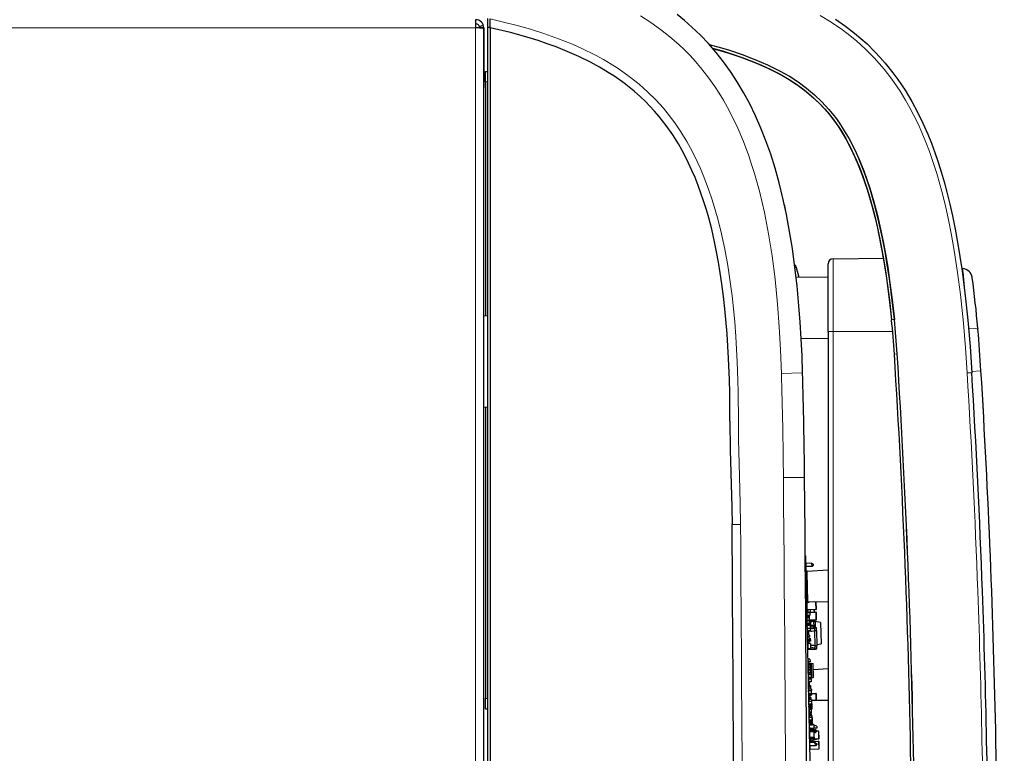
# Model space of a CAD drawing. Extents: x -16 to 594, y -75 to 795.
# Tile 6 of 7: x 372 to 567, y 535 to 680. Entities that reach past the tile are written whole.
import ezdxf

# ---------------------------------------------------------------- set-up
doc = ezdxf.new("R2010")
doc.units = 0

msp = doc.modelspace()

# ---------------------------------------------------------------- linework, layer by layer
at = {"color": 7, "lineweight": 30}
for p, q in [((462.559631, 679.965698), (462.559631, 678.365662)), ((464.936615, 680.228821), (464.936615, 678.401123)), ((465.436615, 678.378845), (465.436615, 680.120667)), ((462.559631, 679.16571), (462.569641, 679.16571)), ((462.559631, 678.365662), (462.559631, 678.355713)), ((462.559631, 678.355713), (462.569641, 678.355713)), ((464.075836, 678.355713), (462.569641, 678.355713)), ((463.322723, 678.635559), (464.075836, 678.905457)), ((463.369629, 678.365662), (464.169647, 678.365662)), ((463.369629, 678.365662), (463.369629, 678.355713)), ((464.169647, 678.365662), (464.169647, 674.365662)), ((464.169647, 48.345886), (464.169647, 677.965698)), ((465.436615, 678.403992), (464.936615, 678.401123)), ((464.936615, 678.401123), (464.936615, 105.102097)), ((465.436615, 678.378845), (465.436615, 105.599945)), ((464.169647, 674.365662), (464.169647, 666.565674)), ((464.50061, 669.700256), (464.93634, 669.700256)), ((464.50061, 667.700256), (464.50061, 669.700256)), ((464.50061, 667.700256), (464.50061, 621.349731)), ((523.973328, 641.728455), (523.827576, 642.431152)), ((533.240906, 632.698914), (543.186523, 632.785706)), ((525.659119, 631.45459), (525.780457, 631.457214)), ((525.780396, 631.463989), (525.781799, 631.459167)), ((525.780579, 631.456726), (525.92511, 630.960144)), ((525.92511, 630.960144), (526.486877, 629.029785)), ((532.249634, 618.290466), (532.249634, 631.698975)), ((532.249634, 628.979492), (525.951233, 629.034424)), ((558.851624, 630.706787), (558.688354, 630.711853)), ((464.936615, 621.376099), (464.169617, 621.329163)), ((544.80304, 620.627197), (544.802551, 620.631958)), ((532.249634, 618.290466), (532.249634, 405.537354)), ((561.873718, 618.877441), (561.867493, 618.948853)), ((561.874023, 618.865967), (561.867798, 618.937317)), ((561.873718, 618.877441), (561.879028, 618.816589)), ((561.874023, 618.865967), (561.879333, 618.805115)), ((561.879028, 618.816589), (561.88446, 618.754578)), ((561.879333, 618.805115), (561.884766, 618.743103)), ((532.249634, 616.897888), (526.951233, 616.851624)), ((532.249512, 616.895447), (526.951355, 616.849182)), ((545.363647, 613.832764), (545.363831, 613.829773)), ((562.492188, 610.535583), (562.494141, 610.503845)), ((562.492493, 610.524048), (562.494446, 610.492371)), ((464.936615, 603.342468), (464.169617, 603.295532)), ((464.50061, 603.316101), (464.50061, 545.700256)), ((527.743042, 573.916504), (527.845764, 573.918701)), ((527.743225, 573.906189), (527.846008, 573.908386)), ((527.846008, 573.908386), (527.845764, 573.918701)), ((530.167175, 465.433197), (527.846008, 573.908386)), ((529.074402, 572.46698), (527.877319, 572.441406)), ((529.088135, 571.827148), (529.074402, 572.46698)), ((529.074402, 572.46698), (529.278625, 572.271301)), ((529.088135, 571.827148), (527.891052, 571.801514)), ((527.90564, 571.588013), (527.89563, 571.58783)), ((527.90564, 571.58783), (527.895691, 571.587585)), ((527.905701, 571.58728), (527.895691, 571.587097)), ((527.905701, 571.587158), (527.895691, 571.586914)), ((527.909241, 570.952026), (527.895691, 571.586914)), ((527.91925, 570.952271), (527.905701, 571.587158)), ((527.914246, 570.720398), (527.909241, 570.952026)), ((527.921692, 570.372864), (527.914307, 570.716492)), ((527.922974, 570.779236), (527.91925, 570.952271)), ((528.102783, 570.930054), (532.249512, 571.163757)), ((528.103027, 570.920471), (532.249634, 571.154175)), ((529.283813, 572.031372), (529.088135, 571.827148)), ((529.278625, 572.271301), (529.283813, 572.031372)), ((528.034424, 565.104065), (527.921692, 570.372864)), ((528.034485, 565.100281), (528.043213, 564.693542)), ((528.443115, 564.702087), (528.043213, 564.693542)), ((528.043213, 564.693542), (528.043701, 564.668579)), ((528.443604, 564.677124), (528.043701, 564.668579)), ((528.058655, 563.969604), (528.043701, 564.668579)), ((528.231689, 564.908325), (532.249634, 564.854065)), ((528.438721, 564.905579), (528.443115, 564.702087)), ((528.439575, 564.866272), (529.567688, 564.890381)), ((528.443115, 564.702087), (528.443604, 564.677124)), ((529.840332, 564.846191), (529.872375, 563.346558)), ((528.068665, 563.969788), (528.058655, 563.969543)), ((528.068665, 563.969543), (528.058655, 563.96936)), ((528.072266, 563.334473), (528.058655, 563.96936)), ((528.082275, 563.334656), (528.068665, 563.969543)), ((528.085754, 562.704163), (528.072266, 563.334473)), ((528.245056, 563.206238), (528.075073, 563.202637)), ((528.095764, 562.704346), (528.082275, 563.334656)), ((528.252319, 562.866333), (528.082336, 562.862732)), ((528.085754, 562.704041), (528.63562, 562.715759)), ((528.086853, 562.653992), (528.085754, 562.704041)), ((528.636719, 562.665771), (528.086853, 562.653992)), ((528.086853, 562.653992), (528.08844, 562.579468)), ((529.823486, 563.295471), (528.123901, 563.259155)), ((528.134094, 562.780151), (529.83374, 562.816528)), ((528.243835, 563.261719), (528.245056, 563.206299)), ((528.245056, 563.206238), (528.252319, 562.866333)), ((528.252319, 562.866333), (528.254272, 562.772888)), ((528.63562, 562.715759), (528.636719, 562.665771)), ((528.636719, 562.665771), (528.6474, 562.165894)), ((528.723755, 563.271973), (528.734192, 562.783142)), ((529.52356, 563.289124), (529.533997, 562.800293)), ((529.884766, 562.767639), (529.91687, 561.267944)), ((528.09845, 562.579651), (528.08844, 562.579468)), ((528.102051, 561.94458), (528.08844, 562.579468)), ((528.097534, 562.154114), (528.6474, 562.165894)), ((528.112, 561.944763), (528.09845, 562.579651)), ((528.648499, 562.115906), (528.098572, 562.104126)), ((528.115601, 561.309753), (528.102051, 561.94458)), ((528.503052, 561.899109), (528.103149, 561.890503)), ((528.503601, 561.874084), (528.103699, 561.86554)), ((528.12561, 561.309937), (528.112, 561.944763)), ((528.12561, 561.309937), (528.115601, 561.309753)), ((528.115601, 561.309814), (528.119141, 561.143066)), ((528.507812, 561.676514), (528.11792, 561.668152)), ((528.508362, 561.651489), (528.118469, 561.643188)), ((528.519043, 561.151611), (528.119141, 561.143066)), ((528.119141, 561.143066), (528.11969, 561.118042)), ((528.519592, 561.126648), (528.11969, 561.118042)), ((528.11969, 561.118103), (528.120789, 561.064758)), ((528.52063, 561.078552), (528.120728, 561.070007)), ((528.130859, 561.06488), (528.12085, 561.064636)), ((528.13446, 560.429749), (528.12085, 561.064636)), ((528.14447, 560.429993), (528.130859, 561.06488)), ((528.521179, 561.053589), (528.131287, 561.045227)), ((528.289612, 561.121765), (528.290649, 561.073669)), ((528.498474, 562.112732), (528.503052, 561.899109)), ((528.503052, 561.899109), (528.503601, 561.874084)), ((528.503601, 561.874084), (528.507812, 561.676514)), ((528.507812, 561.676514), (528.508362, 561.651489)), ((528.508362, 561.651489), (528.519043, 561.151611)), ((529.867981, 561.216919), (528.51825, 561.188049)), ((528.768738, 561.16925), (528.518555, 561.172607)), ((528.519043, 561.151611), (528.519592, 561.126648)), ((528.52063, 561.078552), (528.521179, 561.053589)), ((528.521179, 561.053589), (528.53186, 560.553711)), ((528.6474, 562.165894), (528.648499, 562.115906)), ((528.768738, 561.16925), (528.786194, 560.352966)), ((529.30072, 560.996582), (528.772644, 560.985291)), ((529.399109, 560.923645), (528.776611, 560.80011)), ((529.699036, 560.930054), (529.399109, 560.923645)), ((529.399109, 560.923645), (529.420837, 559.910156)), ((529.699036, 560.930054), (529.724182, 559.755798)), ((530.777893, 560.76355), (529.699036, 560.930054)), ((530.777893, 560.76355), (530.868164, 556.54364)), ((528.53186, 560.553711), (528.131958, 560.545166)), ((528.53241, 560.528687), (528.132507, 560.520142)), ((528.14801, 559.794922), (528.13446, 560.429749)), ((528.306641, 560.325928), (528.136658, 560.325256)), ((528.139526, 560.190002), (528.689453, 560.201782)), ((528.15802, 559.795166), (528.14447, 560.429993)), ((528.15802, 559.795166), (528.14801, 559.794922)), ((528.14801, 559.794983), (528.151306, 559.640137)), ((528.690491, 560.151733), (528.150635, 560.140198)), ((528.151306, 559.640137), (528.701172, 559.651855)), ((528.152405, 559.590149), (528.151306, 559.640137)), ((528.702271, 559.601868), (528.152405, 559.590149)), ((528.152405, 559.590149), (528.162109, 559.136902)), ((528.162109, 559.136902), (528.711975, 559.148682)), ((528.163147, 559.086914), (528.162109, 559.136902)), ((528.713013, 559.098694), (528.163147, 559.086914)), ((528.163147, 559.086975), (528.170105, 558.761536)), ((528.180115, 558.761597), (528.170166, 558.761414)), ((528.197327, 557.491699), (528.170166, 558.761414)), ((528.207336, 557.491882), (528.180115, 558.761597)), ((528.302429, 560.523804), (528.306641, 560.325928)), ((528.786194, 560.352966), (528.306641, 560.325928)), ((528.436523, 560.333252), (528.439514, 560.193481)), ((528.480652, 558.272278), (528.463074, 559.093445)), ((528.489441, 560.197571), (528.486328, 560.344299)), ((528.53186, 560.553711), (528.53241, 560.528687)), ((528.539429, 560.198669), (528.536438, 560.338867)), ((528.689453, 560.198792), (528.909424, 560.203491)), ((528.689453, 560.201782), (528.690491, 560.151733)), ((528.690491, 560.151733), (528.701172, 559.651855)), ((528.695984, 559.894592), (529.595764, 559.913879)), ((528.701172, 559.651855), (528.702271, 559.601868)), ((528.702271, 559.601868), (528.711975, 559.148682)), ((528.711975, 559.148682), (528.713013, 559.098694)), ((528.939392, 560.204163), (528.909424, 560.203491)), ((528.939392, 560.204163), (529.339294, 560.212708)), ((528.945923, 559.899963), (528.939392, 560.204163)), ((529.345825, 559.908508), (529.339294, 560.212708)), ((529.646851, 559.864929), (529.649231, 559.754211)), ((529.649231, 559.754211), (529.949158, 559.76062)), ((529.662048, 559.154297), (529.649231, 559.754211)), ((529.662048, 559.154297), (529.961975, 559.160706)), ((529.726196, 556.154968), (529.662048, 559.154297)), ((529.961975, 559.160706), (529.949158, 559.76062)), ((529.961975, 559.160706), (530.026123, 556.161377)), ((528.580688, 558.274292), (528.180725, 558.265686)), ((528.581177, 558.249268), (528.181274, 558.240723)), ((528.187195, 557.965759), (528.587097, 557.974365)), ((528.207336, 557.491882), (528.197327, 557.491699)), ((528.198914, 557.415894), (528.197327, 557.491699)), ((528.198914, 557.415894), (528.598816, 557.424438)), ((528.198914, 557.415894), (528.204834, 557.14093)), ((528.604736, 557.149536), (528.204834, 557.14093)), ((528.204834, 557.14093), (528.205383, 557.115967)), ((528.605286, 557.124512), (528.205383, 557.115967)), ((528.205627, 557.100647), (528.755554, 557.112427)), ((528.206726, 557.05072), (528.205627, 557.100647)), ((528.756592, 557.062439), (528.206726, 557.05072)), ((528.513245, 556.747864), (528.506653, 557.05719)), ((528.548828, 557.423401), (528.537109, 557.973267)), ((528.543762, 557.65802), (528.743774, 557.662292)), ((528.744812, 557.612305), (528.544861, 557.608032)), ((528.580688, 558.274292), (528.581177, 558.249268)), ((528.581177, 558.249268), (528.587097, 557.974365)), ((528.598816, 557.424438), (528.604736, 557.149536)), ((528.604736, 557.149536), (528.605286, 557.124512)), ((528.743774, 557.662292), (528.744812, 557.612305)), ((528.744812, 557.612305), (528.755554, 557.112427)), ((528.755554, 557.112427), (528.756592, 557.062439)), ((528.613281, 556.749878), (528.213318, 556.741333)), ((528.213318, 556.741333), (528.213867, 556.716309)), ((528.61377, 556.724915), (528.213867, 556.716309)), ((528.213867, 556.716309), (528.218079, 556.520203)), ((528.218079, 556.520081), (528.258118, 556.520935)), ((528.225586, 556.170166), (528.218079, 556.520081)), ((528.225525, 556.170288), (528.226562, 556.122864)), ((528.225586, 556.170166), (528.265564, 556.171021)), ((528.226562, 556.122864), (528.266479, 556.123718)), ((528.230896, 555.92041), (528.226562, 556.122864)), ((528.230957, 555.920227), (528.270935, 555.921082)), ((528.238403, 555.570312), (528.230957, 555.920227)), ((528.238403, 555.570312), (528.278442, 555.571167)), ((528.23938, 555.523071), (528.238403, 555.570435)), ((528.23938, 555.523071), (528.279358, 555.523926)), ((528.250427, 555.007935), (528.241333, 555.433228)), ((528.263977, 554.373108), (528.250427, 555.007935)), ((528.260437, 555.008179), (528.251953, 555.404053)), ((528.756897, 556.581604), (528.257019, 556.570923)), ((528.257019, 556.570923), (528.27948, 555.521179)), ((528.273987, 554.373352), (528.260437, 555.008179)), ((528.779358, 555.53186), (528.27948, 555.521179)), ((529.692017, 555.414856), (528.292358, 555.384949)), ((528.613281, 556.749878), (528.61377, 556.724915)), ((528.61377, 556.724915), (528.616943, 556.578674)), ((528.756897, 556.581604), (528.779358, 555.53186)), ((529.726196, 556.154968), (530.026123, 556.161377)), ((529.739075, 555.555176), (529.726196, 556.154968)), ((529.739075, 555.555176), (530.039001, 555.561584)), ((529.739075, 555.555176), (529.740967, 555.465942)), ((530.021545, 556.37561), (530.868164, 556.54364)), ((530.039001, 555.561584), (530.026123, 556.161377)), ((528.273987, 554.373352), (528.263977, 554.373108)), ((528.6828, 553.499451), (528.282898, 553.490906)), ((528.282898, 553.490906), (528.283447, 553.465881)), ((528.68335, 553.474426), (528.283447, 553.465881)), ((528.283447, 553.465881), (528.294128, 552.966003)), ((528.694031, 552.974548), (528.294128, 552.966003)), ((528.294128, 552.966003), (528.294678, 552.94104)), ((528.69458, 552.949585), (528.294678, 552.94104)), ((528.6828, 553.499451), (528.68335, 553.474426)), ((528.68335, 553.474426), (528.694031, 552.974548)), ((528.694031, 552.974548), (528.69458, 552.949585)), ((528.706726, 552.38208), (528.306824, 552.373535)), ((528.306824, 552.373535), (528.307373, 552.348572)), ((528.707275, 552.357117), (528.307373, 552.348572)), ((528.307373, 552.348572), (528.318054, 551.848633)), ((528.316528, 552.373901), (528.313599, 552.511597)), ((528.717957, 551.857239), (528.318054, 551.848633)), ((528.318054, 551.848633), (528.318604, 551.823669)), ((528.718506, 551.832214), (528.318604, 551.823669)), ((528.32666, 551.423523), (528.476746, 551.426697)), ((528.336853, 551.423706), (528.328308, 551.823914)), ((528.729553, 551.315552), (528.329651, 551.307007)), ((528.329651, 551.307007), (528.330139, 551.281982)), ((528.730103, 551.290527), (528.330139, 551.281982)), ((528.330139, 551.281982), (528.340881, 550.782104)), ((528.710205, 552.6745), (528.394043, 552.611816)), ((528.476746, 551.426697), (528.479248, 551.310181)), ((528.477234, 551.426758), (528.601807, 551.429443)), ((528.601807, 551.429443), (528.74231, 551.432434)), ((528.706726, 552.38208), (528.707275, 552.357117)), ((528.707275, 552.357117), (528.717957, 551.857239)), ((528.710205, 552.6745), (528.900146, 552.678589)), ((528.736816, 551.432312), (528.710205, 552.6745)), ((528.717957, 551.857239), (528.718506, 551.832214)), ((528.729553, 551.315552), (528.730103, 551.290527)), ((528.730103, 551.290527), (528.740784, 550.790649)), ((528.751587, 550.997498), (528.736328, 550.997192)), ((528.906738, 551.435974), (528.74231, 551.432434)), ((528.751587, 550.997498), (528.74231, 551.432434)), ((528.757751, 550.452087), (528.746094, 550.997375)), ((528.751587, 550.997559), (528.916077, 551.001038)), ((528.900146, 552.678589), (529.218689, 552.629456)), ((528.900146, 552.678589), (528.962646, 549.759277)), ((528.906738, 551.435974), (528.916077, 551.001038)), ((529.359253, 549.92218), (529.303406, 552.532776)), ((529.325867, 551.479919), (532.249512, 551.644653)), ((528.740784, 550.790649), (528.340881, 550.782104)), ((528.340881, 550.782104), (528.34137, 550.757141)), ((528.741333, 550.765686), (528.34137, 550.757141)), ((528.347229, 550.473877), (528.357239, 550.47406)), ((528.89801, 550.455017), (528.348083, 550.443298)), ((528.348083, 550.443298), (528.348633, 550.418274)), ((528.898499, 550.430054), (528.348633, 550.418274)), ((528.348633, 550.418274), (528.360413, 549.868408)), ((528.357849, 550.443542), (528.351135, 550.757324)), ((528.910278, 549.880188), (528.360413, 549.868408)), ((528.360413, 549.868408), (528.360962, 549.843445)), ((528.366577, 549.580017), (528.360901, 549.843445)), ((528.910828, 549.855164), (528.360962, 549.843445)), ((528.916443, 549.591614), (528.366577, 549.579895)), ((528.366577, 549.579895), (528.367126, 549.554871)), ((528.916992, 549.56665), (528.367126, 549.554871)), ((528.367126, 549.554871), (528.378906, 549.005005)), ((528.928772, 549.016785), (528.378906, 549.005005)), ((528.378906, 549.005005), (528.379395, 548.980042)), ((528.389282, 549.843445), (528.394226, 549.837219)), ((528.454163, 549.804382), (528.772705, 549.755188)), ((528.740784, 550.790649), (528.741333, 550.765686)), ((528.772705, 549.755188), (528.770569, 549.852234)), ((528.962646, 549.759277), (528.772705, 549.755188)), ((528.89801, 550.455017), (528.898499, 550.430054)), ((528.898499, 550.430054), (528.910278, 549.880188)), ((528.910278, 549.880188), (528.910828, 549.855164)), ((528.916443, 549.591614), (528.916992, 549.56665)), ((528.916992, 549.56665), (528.928772, 549.016785)), ((528.928772, 549.016785), (528.929321, 548.99176)), ((529.278809, 549.822021), (528.962646, 549.759277)), ((528.929321, 548.99176), (528.379395, 548.980042)), ((528.397705, 548.123596), (528.379395, 548.980042)), ((528.412903, 548.141907), (528.397888, 548.141602)), ((528.398926, 548.091614), (528.397888, 548.141602)), ((528.783875, 548.099854), (528.398926, 548.091614)), ((528.400574, 548.016663), (528.398926, 548.091614)), ((528.402161, 547.94165), (528.400574, 548.016663)), ((528.787048, 547.94989), (528.402161, 547.94165)), ((528.403259, 547.891663), (528.402161, 547.94165)), ((528.409241, 547.585083), (528.40271, 547.891479)), ((528.418213, 547.891968), (528.403259, 547.891663)), ((528.423584, 547.642029), (528.408569, 547.641724)), ((528.409668, 547.591736), (528.408569, 547.641724)), ((528.959167, 547.596619), (528.409302, 547.584839)), ((528.409302, 547.584839), (528.409851, 547.559814)), ((528.794556, 547.599976), (528.409668, 547.591736)), ((528.40979, 547.585022), (528.409668, 547.591736)), ((528.959717, 547.571594), (528.409851, 547.559814)), ((528.409851, 547.559814), (528.41571, 547.284912)), ((528.410217, 548.266907), (528.765137, 548.274475)), ((528.412903, 548.141907), (528.410217, 548.266907)), ((528.41571, 547.284912), (528.965576, 547.296692)), ((528.42749, 546.735046), (528.41571, 547.284912)), ((528.423584, 547.642029), (528.418213, 547.891968)), ((528.765137, 548.274475), (528.795105, 548.275146)), ((528.767456, 548.16449), (528.765137, 548.274475)), ((528.767456, 548.16449), (528.782471, 548.164856)), ((528.773499, 547.884583), (528.788452, 547.884888)), ((528.778198, 547.664612), (528.773499, 547.884583)), ((528.778198, 547.664612), (528.793152, 547.664917)), ((528.782471, 548.164856), (528.783875, 548.099854)), ((528.783875, 548.099487), (528.785461, 548.024841)), ((528.785461, 548.024841), (528.787048, 547.950195)), ((528.787048, 547.94989), (528.788452, 547.884888)), ((528.793152, 547.664917), (528.794556, 547.599976)), ((528.794556, 547.599487), (528.794678, 547.593262)), ((528.795105, 548.275146), (528.809692, 547.593384)), ((528.915588, 547.295593), (528.927368, 546.745728)), ((528.959167, 547.596619), (528.959717, 547.571594)), ((528.959717, 547.571594), (528.965576, 547.296692)), ((464.50061, 543.700195), (464.50061, 545.700256)), ((528.42749, 546.735046), (528.977356, 546.746765)), ((528.42749, 546.735046), (528.43335, 546.460083)), ((528.983215, 546.471863), (528.43335, 546.460083)), ((528.43335, 546.460083), (528.433899, 546.43512)), ((528.983765, 546.446838), (528.433899, 546.43512)), ((528.435303, 546.392029), (528.434265, 546.442017)), ((528.447876, 545.781372), (528.434814, 546.392029)), ((528.450317, 546.392334), (528.435303, 546.392029)), ((528.463379, 545.781616), (528.448364, 545.781311)), ((528.449463, 545.731323), (528.448364, 545.781311)), ((528.834351, 545.739563), (528.449463, 545.731323)), ((528.45105, 545.656372), (528.449463, 545.731323)), ((528.453003, 546.267334), (528.450317, 546.392334)), ((528.452698, 545.58136), (528.45105, 545.656372)), ((528.837585, 545.5896), (528.452698, 545.58136)), ((528.453735, 545.531372), (528.452698, 545.58136)), ((528.453003, 546.267334), (528.807922, 546.274963)), ((528.453735, 545.506165), (528.453186, 545.531433)), ((528.46875, 545.531677), (528.453735, 545.531372)), ((529.003662, 545.517822), (528.453796, 545.506042)), ((528.453796, 545.506042), (528.454285, 545.481079)), ((529.004211, 545.492798), (528.454285, 545.481079)), ((528.454285, 545.481079), (528.460205, 545.206116)), ((528.460205, 545.206116), (529.010071, 545.217896)), ((528.471985, 544.65625), (528.460205, 545.206116)), ((528.460693, 545.906616), (528.815613, 545.914185)), ((528.463379, 545.781616), (528.460693, 545.906616)), ((528.469299, 545.506409), (528.46875, 545.531677)), ((528.805542, 546.384949), (528.820557, 546.385254)), ((528.807922, 546.274963), (528.805542, 546.384949)), ((528.807922, 546.274963), (528.837891, 546.275574)), ((528.815613, 545.914185), (528.845642, 545.914856)), ((528.817993, 545.804199), (528.815613, 545.914185)), ((528.817993, 545.804199), (528.833008, 545.804565)), ((528.819153, 546.450195), (528.820557, 546.385254)), ((528.823975, 545.524292), (528.838989, 545.524597)), ((528.824219, 545.513977), (528.823975, 545.524292)), ((528.833008, 545.804565), (528.834351, 545.739563)), ((528.83429, 546.443665), (528.837891, 546.275574)), ((528.834351, 545.739197), (528.835999, 545.664612)), ((528.835999, 545.664612), (528.837585, 545.589905)), ((528.837585, 545.5896), (528.838989, 545.524597)), ((528.845642, 545.914856), (528.854187, 545.514648)), ((528.985962, 546.811157), (528.925964, 546.809875)), ((528.960083, 545.216797), (528.971863, 544.666931)), ((528.960571, 545.190247), (529.02063, 545.191528)), ((528.977356, 546.746765), (528.983215, 546.471863)), ((528.978088, 546.711182), (529.827881, 546.72937)), ((528.983215, 546.471863), (528.983765, 546.446838)), ((528.988098, 546.711487), (528.985962, 546.811157)), ((529.003662, 545.517822), (529.004211, 545.492798)), ((529.004211, 545.492798), (529.010071, 545.217896)), ((529.857849, 545.329712), (529.007996, 545.311523)), ((529.02063, 545.191528), (529.017822, 545.321838)), ((529.878967, 546.680481), (529.906799, 545.380737)), ((529.906189, 545.405396), (532.249512, 545.373718)), ((464.50061, 543.700195), (464.93634, 543.700195)), ((528.471985, 544.65625), (529.021851, 544.66803)), ((528.471985, 544.65625), (528.477844, 544.381287)), ((529.02771, 544.393066), (528.477844, 544.381287)), ((528.477844, 544.381287), (528.478394, 544.356323)), ((529.028259, 544.368103), (528.478394, 544.356323)), ((528.495483, 544.281982), (528.480469, 544.281677)), ((528.481567, 544.231689), (528.480469, 544.281677)), ((528.866455, 544.239929), (528.481567, 544.231689)), ((528.483154, 544.156677), (528.481567, 544.231689)), ((528.484741, 544.081726), (528.483154, 544.156677)), ((528.86969, 544.089966), (528.484741, 544.081726)), ((528.48584, 544.031738), (528.484741, 544.081726)), ((528.485352, 544.031738), (528.493286, 543.660828)), ((528.500793, 544.032043), (528.48584, 544.031738)), ((529.043152, 543.672607), (528.493286, 543.660828)), ((528.493286, 543.660828), (528.493774, 543.635803)), ((529.04364, 543.647583), (528.493774, 543.635803)), ((528.493774, 543.635864), (528.494324, 543.611633)), ((528.495483, 544.281982), (528.493896, 544.356628)), ((529.044189, 543.623413), (528.494324, 543.611633)), ((528.494324, 543.611633), (528.494812, 543.58667)), ((529.044739, 543.59845), (528.494812, 543.58667)), ((528.895935, 543.540955), (528.496033, 543.53241)), ((528.496033, 543.53241), (528.496521, 543.507385)), ((528.896484, 543.515991), (528.496521, 543.507385)), ((528.496521, 543.507385), (528.507263, 543.007507)), ((528.503479, 543.907043), (528.500793, 544.032043)), ((528.503479, 543.907043), (528.858398, 543.914673)), ((528.850098, 544.304565), (528.848816, 544.364258)), ((528.850098, 544.304565), (528.865051, 544.304871)), ((528.856079, 544.024658), (528.871033, 544.024963)), ((528.858398, 543.914673), (528.856079, 544.024658)), ((528.858398, 543.914673), (528.888428, 543.915283)), ((528.865051, 544.304871), (528.866455, 544.239929)), ((528.866455, 544.239563), (528.868042, 544.164917)), ((528.868042, 544.164917), (528.86969, 544.090271)), ((528.86969, 544.089966), (528.871033, 544.024963)), ((528.878784, 544.364868), (528.888428, 543.915283)), ((529.030273, 544.273621), (528.880798, 544.270386)), ((529.030823, 544.248596), (528.881348, 544.245422)), ((529.030823, 544.247437), (528.881348, 544.244263)), ((529.031372, 544.222473), (528.881897, 544.219238)), ((528.895935, 543.540955), (528.896484, 543.515991)), ((528.896484, 543.515991), (528.907166, 543.016052)), ((529.021851, 544.66803), (529.02771, 544.393066)), ((529.02771, 544.393066), (529.028259, 544.368103)), ((529.030273, 544.273621), (529.030823, 544.248596)), ((529.030823, 544.247437), (529.031372, 544.222473)), ((529.031372, 544.222473), (529.043152, 543.672607)), ((529.043152, 543.672607), (529.04364, 543.647583)), ((529.04364, 543.647644), (529.044189, 543.623413)), ((529.044189, 543.623413), (529.044739, 543.59845)), ((528.907166, 543.016052), (528.507263, 543.007507)), ((528.507263, 543.007507), (528.507751, 542.982544)), ((528.907715, 542.991089), (528.507751, 542.982544)), ((528.507751, 542.982544), (528.510986, 542.831116)), ((528.91095, 542.839661), (528.510986, 542.831116)), ((528.510986, 542.831116), (528.511536, 542.806091)), ((528.911438, 542.814697), (528.511536, 542.806091)), ((528.912537, 542.764282), (528.512634, 542.755737)), ((528.512634, 542.755737), (528.513184, 542.730713)), ((528.913086, 542.739258), (528.513184, 542.730713)), ((528.534363, 542.465271), (528.519348, 542.464905)), ((528.520447, 542.414917), (528.519348, 542.464905)), ((528.905334, 542.423157), (528.520447, 542.414917)), ((528.522034, 542.339966), (528.520447, 542.414917)), ((529.071838, 542.329956), (528.521973, 542.318237)), ((528.521973, 542.318237), (528.522522, 542.293213)), ((528.522522, 542.318237), (528.522034, 542.339966)), ((529.072388, 542.304993), (528.522522, 542.293213)), ((528.522522, 542.293213), (528.528381, 542.018311)), ((528.528381, 542.018311), (529.078308, 542.030029)), ((528.540161, 541.468384), (528.528381, 542.018311)), ((528.531677, 542.59021), (528.886597, 542.597839)), ((528.534363, 542.465271), (528.531677, 542.59021)), ((528.540161, 541.468384), (529.090027, 541.480164)), ((528.540161, 541.468384), (528.546082, 541.193481)), ((528.886597, 542.597839), (528.916565, 542.59845)), ((528.888977, 542.487854), (528.886597, 542.597839)), ((528.888977, 542.487854), (528.903931, 542.488159)), ((528.903931, 542.488159), (528.905334, 542.423157)), ((528.905334, 542.422852), (528.906921, 542.348206)), ((528.906921, 542.348206), (528.90741, 542.326355)), ((528.907166, 543.016052), (528.907715, 542.991089)), ((528.907654, 542.991089), (528.91095, 542.839661)), ((528.91095, 542.839661), (528.911438, 542.814697)), ((528.911438, 542.814697), (528.912537, 542.764282)), ((528.912537, 542.764282), (528.913086, 542.739258)), ((528.916565, 542.59845), (528.922424, 542.326782)), ((529.02832, 542.028992), (529.040039, 541.479126)), ((529.081421, 541.882629), (529.031433, 541.881592)), ((529.08197, 541.857666), (529.031982, 541.856567)), ((529.037842, 541.581604), (529.08783, 541.582703)), ((529.071838, 542.329956), (529.072388, 542.304993)), ((529.072388, 542.304993), (529.078308, 542.030029)), ((529.081421, 541.882629), (529.08197, 541.857666)), ((529.08197, 541.857666), (529.08783, 541.582703)), ((529.090027, 541.480164), (529.095947, 541.205261)), ((529.095947, 541.205261), (528.546082, 541.193481)), ((528.546082, 541.193481), (528.54657, 541.168457)), ((529.096497, 541.180237), (528.54657, 541.168457)), ((528.549744, 541.021057), (528.54657, 541.168457)), ((528.549744, 541.021057), (528.565247, 541.021423)), ((528.549744, 541.021057), (528.550964, 540.965271)), ((528.566467, 540.965576), (528.551453, 540.965271)), ((528.55249, 540.915283), (528.551453, 540.965271)), ((528.937439, 540.923523), (528.55249, 540.915283)), ((528.554138, 540.840332), (528.55249, 540.915283)), ((528.555725, 540.76532), (528.554138, 540.840332)), ((528.940613, 540.77356), (528.555725, 540.76532)), ((528.556763, 540.715332), (528.555725, 540.76532)), ((528.556274, 540.715332), (528.561768, 540.459106)), ((528.571777, 540.715637), (528.556763, 540.715332)), ((529.111633, 540.470886), (528.561768, 540.459106)), ((528.561768, 540.459106), (528.562317, 540.434143)), ((528.566467, 540.965576), (528.562073, 541.168823)), ((528.575562, 539.812073), (528.562256, 540.434204)), ((529.112183, 540.445923), (528.562317, 540.434143)), ((528.574463, 540.590698), (528.571777, 540.715637)), ((528.574463, 540.590698), (528.929382, 540.598267)), ((528.588989, 539.6521), (528.579041, 539.651855)), ((528.585754, 539.335815), (528.579041, 539.651855)), ((529.681274, 539.557251), (528.581482, 539.533752)), ((528.590149, 539.133667), (528.585876, 539.333618)), ((528.595154, 539.364258), (528.588989, 539.6521)), ((529.426453, 539.780273), (528.626648, 539.763123)), ((528.634766, 539.384644), (529.43457, 539.401794)), ((528.921021, 540.988159), (528.916992, 541.176392)), ((528.921021, 540.988159), (528.936035, 540.988525)), ((528.927002, 540.708252), (528.942017, 540.708557)), ((528.929382, 540.598267), (528.927002, 540.708252)), ((528.929382, 540.598267), (528.959351, 540.598938)), ((528.936035, 540.988525), (528.937439, 540.923523)), ((528.937439, 540.923218), (528.939026, 540.848572)), ((528.939026, 540.848572), (528.940613, 540.773926)), ((528.940613, 540.77356), (528.942017, 540.708557)), ((528.947021, 541.177063), (528.959351, 540.598938)), ((528.950134, 541.029602), (529.099609, 541.032837)), ((529.10553, 540.757874), (528.956055, 540.7547)), ((529.106018, 540.73291), (528.956543, 540.729675)), ((529.046448, 541.179199), (529.049622, 541.031738)), ((529.098755, 541.07196), (529.048767, 541.070923)), ((529.099304, 541.046997), (529.049316, 541.045898)), ((529.099365, 541.045776), (529.049316, 541.044678)), ((529.095947, 541.205261), (529.096497, 541.180237)), ((529.098755, 541.07196), (529.099304, 541.046997)), ((529.099365, 541.045776), (529.099609, 541.032898)), ((529.099609, 541.032837), (529.10553, 540.757874)), ((529.10553, 540.757874), (529.106018, 540.73291)), ((529.106018, 540.73291), (529.111633, 540.470886)), ((529.109375, 540.573669), (529.409363, 540.580078)), ((529.111633, 540.470886), (529.112183, 540.445923)), ((529.460388, 540.531128), (529.475403, 539.831299)), ((530.016418, 540.254822), (529.46283, 540.415833)), ((529.485657, 539.352844), (529.489929, 539.152893)), ((530.024963, 539.854858), (529.56189, 539.844971)), ((529.695007, 538.917419), (529.681274, 539.557251)), ((529.681274, 539.557251), (529.98761, 539.263794)), ((529.956482, 539.294189), (530.336914, 539.302368)), ((529.98761, 539.263794), (529.988525, 539.223816)), ((530.016418, 540.254822), (530.024963, 539.854858)), ((528.590149, 539.133667), (528.640137, 539.134705)), ((528.617615, 538.317688), (528.600159, 539.13385)), ((528.616211, 538.382385), (528.606201, 538.382202)), ((528.617615, 538.317688), (528.607605, 538.317505)), ((528.634766, 537.047791), (528.607605, 538.317505)), ((528.644775, 537.047974), (528.617615, 538.317688)), ((528.623535, 538.034119), (528.663635, 538.034973)), ((529.439941, 539.151855), (528.640137, 539.134705)), ((529.463501, 538.052063), (528.663635, 538.034973)), ((529.468811, 537.802124), (528.669006, 537.785034)), ((530.371094, 537.702698), (528.671509, 537.666321)), ((530.072083, 537.655457), (528.880249, 537.252808)), ((529.439941, 539.151855), (529.489929, 539.152893)), ((529.463501, 538.052063), (529.513489, 538.053162)), ((529.503479, 538.052979), (529.479919, 539.15271)), ((529.695007, 538.917419), (529.484985, 538.912903)), ((529.513489, 538.053162), (529.517761, 537.85321)), ((529.695007, 538.917419), (529.988525, 539.223816)), ((530.071167, 537.69635), (530.072083, 537.655457)), ((530.387939, 539.253418), (530.420044, 537.753784)), ((528.635864, 536.994873), (528.634705, 537.047852)), ((528.644775, 537.047974), (528.634766, 537.047791)), ((528.660828, 537.230042), (528.635315, 537.233765)), ((529.735657, 537.017883), (528.635803, 536.994324)), ((529.749329, 536.377991), (528.649536, 536.354492)), ((528.66394, 535.683716), (528.649536, 536.355042)), ((528.680725, 537.234436), (530.380371, 537.270813)), ((530.414612, 535.671204), (528.714966, 535.634827)), ((528.880249, 537.252808), (528.824829, 537.23761)), ((529.749329, 536.377991), (529.735657, 537.017883)), ((529.735657, 537.017883), (530.041992, 536.724365)), ((530.042847, 536.684387), (529.749329, 536.377991)), ((530.041992, 536.724365), (530.042847, 536.684387)), ((530.431396, 537.221924), (530.463501, 535.722229))]:
    msp.add_line(p, q, dxfattribs=at)
at = {"color": 7, "lineweight": 15}
for p, q in [((462.559631, 678.365662), (21.779642, 678.365662)), ((462.569641, 46.565659), (462.569641, 678.355713)), ((464.50061, 667.700256), (464.936371, 667.700256)), ((525.722229, 630.955811), (525.92511, 630.960144)), ((533.240906, 618.290466), (533.240906, 632.698914)), ((560.775146, 628.918152), (560.772217, 628.945679)), ((545.362976, 620.684875), (545.363647, 620.684143)), ((532.249634, 618.290466), (533.240906, 618.290466)), ((533.240906, 618.290466), (545.025024, 618.290466)), ((533.240906, 618.290466), (533.240906, 405.606598)), ((545.92511, 613.866516), (545.364868, 613.833069)), ((545.925537, 613.866211), (545.926208, 613.865723)), ((562.492493, 610.524048), (560.670105, 610.414429)), ((513.272278, 580.14325), (514.953064, 580.155518)), ((528.102966, 570.920471), (528.102783, 570.930054)), ((528.110901, 570.552368), (528.103027, 570.920471)), ((528.231689, 564.908325), (528.110901, 570.552368)), ((528.093689, 564.669678), (528.122803, 563.309143)), ((529.790344, 564.845154), (528.440613, 564.816284)), ((529.789429, 564.887512), (529.790344, 564.845154)), ((529.840332, 564.846191), (529.790344, 564.845154)), ((529.822388, 563.345459), (529.790344, 564.845154)), ((528.122803, 563.309143), (528.082642, 563.308289)), ((528.135193, 562.730164), (528.095215, 562.729309)), ((528.122803, 563.309143), (529.822388, 563.345459)), ((528.122803, 563.309143), (528.123901, 563.259155)), ((528.134094, 562.780151), (528.135193, 562.730164)), ((529.834778, 562.766541), (528.135193, 562.730164)), ((528.135193, 562.730164), (528.135742, 562.705139)), ((529.483826, 562.809204), (529.473572, 563.288147)), ((529.822388, 563.345459), (529.872375, 563.346558)), ((529.822388, 563.345459), (529.823486, 563.295471)), ((529.83374, 562.816528), (529.834778, 562.766541)), ((529.884766, 562.767639), (529.834778, 562.766541)), ((529.866882, 561.266907), (529.834778, 562.766541)), ((528.517212, 561.238037), (529.866882, 561.266907)), ((529.91687, 561.267944), (529.866882, 561.266907)), ((529.866882, 561.266907), (529.867981, 561.216919)), ((529.596863, 559.863892), (528.697021, 559.844604)), ((528.915955, 559.899353), (528.909424, 560.203491)), ((529.595764, 559.913879), (529.596863, 559.863892)), ((529.646851, 559.864929), (529.596863, 559.863892)), ((529.599976, 559.717957), (529.596863, 559.863892)), ((528.291321, 555.434937), (528.241333, 555.433838)), ((528.289429, 555.521484), (528.291321, 555.434937)), ((528.291321, 555.434937), (529.690979, 555.464844)), ((528.291321, 555.434937), (528.292358, 555.384949)), ((529.690979, 555.464844), (529.688293, 555.589233)), ((529.690979, 555.464844), (529.740967, 555.465942)), ((529.690979, 555.464844), (529.692017, 555.414856)), ((528.399109, 552.375671), (528.394043, 552.611816)), ((528.419434, 551.425476), (528.410889, 551.825806)), ((528.604309, 551.312988), (528.601807, 551.429443)), ((529.218689, 552.629456), (529.278809, 549.822021)), ((528.44043, 550.445312), (528.433716, 550.759216)), ((528.454163, 549.804382), (528.453247, 549.845459)), ((528.559448, 549.589417), (528.555176, 549.788757)), ((528.587646, 548.270508), (528.572388, 548.984131)), ((464.50061, 545.700256), (464.936371, 545.700256)), ((528.487488, 546.268127), (528.495178, 545.90741)), ((529.828979, 546.679382), (528.979126, 546.661194)), ((529.006958, 545.361511), (529.856812, 545.3797)), ((529.827881, 546.72937), (529.828979, 546.679382)), ((529.878967, 546.680481), (529.828979, 546.679382)), ((529.856812, 545.3797), (529.828979, 546.679382)), ((529.856812, 545.3797), (529.906799, 545.380737)), ((529.856812, 545.3797), (529.857849, 545.329712)), ((528.575562, 539.812073), (528.625549, 539.81311)), ((528.635864, 539.334656), (528.585876, 539.333618)), ((528.612244, 540.435303), (528.625549, 539.81311)), ((528.625549, 539.81311), (529.425415, 539.830261)), ((528.625549, 539.81311), (528.626648, 539.763123)), ((528.634766, 539.384644), (528.635864, 539.334656)), ((529.435669, 539.351807), (528.635864, 539.334656)), ((528.635864, 539.334656), (528.640137, 539.134705)), ((529.4104, 540.53009), (529.110413, 540.523682)), ((529.409363, 540.580078), (529.4104, 540.53009)), ((529.4104, 540.53009), (529.460388, 540.531128)), ((529.425415, 539.830261), (529.4104, 540.53009)), ((529.425415, 539.830261), (529.475403, 539.831299)), ((529.425415, 539.830261), (529.426453, 539.780273)), ((529.43457, 539.401794), (529.435669, 539.351807)), ((529.485657, 539.352844), (529.435669, 539.351807)), ((529.439941, 539.151855), (529.435669, 539.351807)), ((530.336914, 539.302368), (530.337952, 539.25238)), ((528.627808, 537.834167), (528.667908, 537.835022)), ((528.67041, 537.716309), (528.630249, 537.715454)), ((528.663635, 538.034973), (528.640137, 539.134705)), ((528.663635, 538.034973), (528.667908, 537.835022)), ((528.667908, 537.835022), (529.467773, 537.852112)), ((528.667908, 537.835022), (528.669006, 537.785034)), ((528.668945, 537.785156), (528.67041, 537.716309)), ((528.67041, 537.716309), (530.370056, 537.752686)), ((528.67041, 537.716309), (528.671509, 537.666321)), ((528.871399, 537.665588), (528.880249, 537.252808)), ((529.463501, 538.052063), (529.439941, 539.151855)), ((529.467773, 537.852112), (529.463501, 538.052063)), ((529.467773, 537.852112), (529.517761, 537.85321)), ((529.467773, 537.852112), (529.468811, 537.802124)), ((530.337952, 539.25238), (529.988037, 539.244873)), ((530.387939, 539.253418), (530.337952, 539.25238)), ((530.370056, 537.752686), (530.337952, 539.25238)), ((530.370056, 537.752686), (530.420044, 537.753784)), ((530.370056, 537.752686), (530.371094, 537.702698)), ((528.641846, 537.183594), (528.681824, 537.184448)), ((528.713928, 535.684814), (528.66394, 535.683716)), ((528.680725, 537.234436), (528.681824, 537.184448)), ((530.381409, 537.220825), (528.681824, 537.184448)), ((528.681824, 537.184448), (528.685852, 536.995422)), ((528.699585, 536.35553), (528.713928, 535.684814)), ((528.713928, 535.684814), (530.413513, 535.721191)), ((528.713928, 535.684814), (528.714966, 535.634827)), ((530.380371, 537.270813), (530.381409, 537.220825)), ((530.431396, 537.221924), (530.381409, 537.220825)), ((530.413513, 535.721191), (530.381409, 537.220825)), ((530.413513, 535.721191), (530.463501, 535.722229)), ((530.413513, 535.721191), (530.414612, 535.671204))]:
    msp.add_line(p, q, dxfattribs=at)
for points in [[(465.436615, 680.120667), (467.837646, 679.571838), (471.068848, 678.748596), (473.404572, 678.083679), (476.027679, 677.256165), (478.974518, 676.209839), (481.701782, 675.114746), (483.602356, 674.269043), (486.263824, 672.952026), (487.887054, 672.061218), (490.033295, 670.764404), (490.946198, 670.166687), (492.950836, 668.744202), (494.912109, 667.183411), (496.621185, 665.659607), (498.180847, 664.110352), (499.687195, 662.446228), (500.649231, 661.28363), (501.947021, 659.569763), (503.172302, 657.770874), (504.322784, 655.893066), (505.403503, 653.93158), (506.399597, 651.920654), (507.013641, 650.566284), (507.588806, 649.20575), (508.631409, 646.470642), (509.342072, 644.366028), (510.093933, 641.87323), (510.388702, 640.806458), (511.0513, 638.179626), (511.828552, 634.584717), (512.412659, 631.373657), (512.914307, 628.0979), (513.271362, 625.33551), (513.555603, 622.758606), (513.795837, 620.19873), (514.022034, 617.301514), (514.309753, 612.332947), (514.444824, 608.706177), (514.498779, 606.310791), (514.535889, 600.563416)], [(523.04303, 609.995789), (522.868469, 614.675842), (522.613831, 619.251709), (522.275208, 623.708618), (521.782166, 628.629456), (521.186157, 633.261841), (520.486877, 637.63385), (519.66803, 641.83844), (519.220276, 643.841919), (518.741821, 645.803162), (518.237427, 647.70282), (517.70282, 649.557373), (517.148621, 651.332092), (516.563599, 653.066162), (515.520691, 655.859741), (514.388184, 658.539673), (513.163452, 661.106018), (512.385071, 662.587891), (511.572083, 664.029236), (510.729279, 665.42157), (509.853058, 666.771118), (508.49115, 668.69519), (507.050751, 670.531616), (506.036682, 671.718445), (504.983551, 672.869019), (503.891296, 673.98291), (502.759888, 675.059814), (501.002594, 676.594543), (499.157776, 678.047791), (497.223328, 679.421692), (495.196381, 680.718689)], [(530.726562, 680.789551), (532.848755, 679.488647), (535.101868, 677.939697), (535.971985, 677.288696), (537.861938, 675.758423), (539.656372, 674.137268), (541.369202, 672.409973), (542.369812, 671.306885), (543.342285, 670.159424), (544.686096, 668.435852), (545.328857, 667.548157), (546.492737, 665.822327), (547.591553, 664.034729), (548.428345, 662.554688), (549.221191, 661.044739), (550.047241, 659.344849), (550.819031, 657.624084), (551.590454, 655.756958), (552.302429, 653.883667), (553.053284, 651.726868), (553.735718, 649.57843), (554.35907, 647.431885), (554.931702, 645.278198), (555.52356, 642.83551), (556.065796, 640.368042), (556.658447, 637.364563), (557.190247, 634.331665), (557.851807, 629.977417), (558.410156, 625.619141), (559.003296, 619.975281), (559.415649, 615.101868), (559.757568, 610.094849)], [(558.851685, 630.706604), (558.852234, 630.704895), (558.86438, 630.620361), (558.940491, 629.98584), (559.45636, 624.901794), (559.568848, 623.648865)], [(561.867798, 618.937317), (561.866943, 618.938232), (561.865601, 618.938721), (561.860901, 618.939575), (561.810059, 618.940491), (561.433838, 618.920837), (560.043701, 618.812073)], [(523.04303, 609.995789), (527.078125, 610.118347), (527.225281, 610.124573), (527.227234, 610.124878)], [(514.535889, 600.563416), (514.562134, 596.953491), (514.608765, 594.545227), (514.743713, 589.719177), (514.892517, 584.269043), (514.953064, 580.155518)]]:
    msp.add_lwpolyline(points, dxfattribs=at)
at = {"color": 7, "lineweight": 30}
for points in [[(527.227234, 610.124878), (527.10968, 613.509033), (526.950928, 616.856323), (526.751526, 620.125854), (526.508118, 623.349121), (526.134521, 627.348877), (525.586975, 632.010498), (525.210266, 634.694458), (524.660889, 638.094666), (524.037231, 641.418274), (523.334778, 644.665955), (522.592102, 647.673645), (521.773071, 650.602478), (520.911255, 653.340515), (519.972046, 656.005371), (518.982361, 658.522522), (517.913452, 660.96759), (516.762756, 663.338074), (515.562866, 665.569824), (514.299133, 667.698059), (512.982422, 669.710449), (511.604431, 671.62561), (510.148895, 673.466797), (508.613037, 675.235229), (507.017639, 676.908325), (505.343658, 678.507935), (503.893585, 679.780273), (502.391602, 680.999756)], [(533.74823, 680.049561), (535.675171, 678.708252), (537.473389, 677.324158), (538.73584, 676.265015), (539.956909, 675.163208), (541.533142, 673.613953), (542.55957, 672.518494), (543.5578, 671.379333), (545.091003, 669.468994), (546.076355, 668.12439), (547.487976, 666.012268), (548.801086, 663.817566), (549.944336, 661.691589), (550.998779, 659.519775), (551.965515, 657.317505), (552.687622, 655.51825), (553.356873, 653.71405), (554.011169, 651.804321), (554.613708, 649.899109), (555.205627, 647.868896), (555.752014, 645.833435), (556.32605, 643.499573), (556.853333, 641.147095), (557.380432, 638.556702), (557.860596, 635.945496), (558.329712, 633.110596), (558.75116, 630.267578), (559.37561, 625.375671), (559.887512, 620.510254), (560.328918, 615.362488), (560.685974, 610.155579)], [(512.855103, 600.565002), (512.820984, 606.113281), (512.759644, 608.834229), (512.596863, 612.965149), (512.296387, 617.862915), (511.865204, 622.765137), (511.59024, 625.236267), (511.265411, 627.750488), (510.951843, 629.876343), (510.600586, 631.995056), (510.218201, 634.059631), (509.813293, 636.029724), (509.243317, 638.50592), (508.661987, 640.747314), (508.208466, 642.33551), (507.637695, 644.169739), (507.127655, 645.676575), (506.568024, 647.206604), (505.965637, 648.728333), (505.35141, 650.164001), (504.692169, 651.591614), (503.715912, 653.520996), (502.664062, 655.390869), (501.556641, 657.162903), (500.237457, 659.052307), (498.817322, 660.861145), (497.946045, 661.874207), (497.023254, 662.877502), (496.152985, 663.764282), (495.195221, 664.679138), (493.914673, 665.812805), (491.926575, 667.397644), (489.898254, 668.830872), (489.12146, 669.337463), (487.077698, 670.572144), (485.288147, 671.5495), (482.975952, 672.689575), (480.680176, 673.704041), (478.490784, 674.577454), (476.732819, 675.219604), (474.925354, 675.830322), (471.553772, 676.850708), (469.443359, 677.420288), (465.436615, 678.378845)], [(508.777954, 675.053162), (511.193359, 674.386169), (512.742249, 673.917175), (515.286133, 673.067627), (517.800354, 672.116699), (520.269409, 671.052917), (521.481018, 670.474365), (522.674255, 669.861694), (524.60022, 668.767273), (526.33551, 667.645935), (527.983459, 666.43396), (529.555115, 665.117065), (531.039612, 663.699402), (532.427124, 662.188843), (533.71106, 660.594604), (534.516968, 659.477051), (535.275635, 658.327881), (536.419556, 656.389038), (537.454773, 654.385803), (538.391479, 652.333984)], [(509.407776, 674.340881), (511.378723, 673.781494), (513.334778, 673.172363), (515.280823, 672.506592), (517.205627, 671.781372), (519.102966, 670.99176), (520.968445, 670.129639), (522.783325, 669.192688), (524.549072, 668.166199), (526.255432, 667.04071), (527.889832, 665.813049), (529.447449, 664.476562), (530.91333, 663.039856), (532.276062, 661.514099), (533.535828, 659.902344), (534.688477, 658.215942), (535.740173, 656.464661), (536.702026, 654.652405), (537.578369, 652.797241), (538.379517, 650.906982), (539.112183, 648.989197), (539.782349, 647.050842), (540.395752, 645.093811), (540.959961, 643.109436), (541.476013, 641.111938), (541.952026, 639.087891), (542.388062, 637.054749), (543.158325, 632.949524), (543.806702, 628.829773), (544.34967, 624.722473), (544.803711, 620.63208)], [(509.452698, 674.289062), (512.353577, 673.44696), (515.205017, 672.49707), (517.797852, 671.50824), (520.193176, 670.465515), (522.326477, 669.406921), (524.250732, 668.318848), (525.965637, 667.215393), (526.348083, 666.949036), (527.915649, 665.767456), (529.409302, 664.488098), (530.817444, 663.118347), (531.734558, 662.124695), (533.037903, 660.546814), (534.234497, 658.890198), (534.984497, 657.729309), (535.688721, 656.540405), (536.835388, 654.368896), (537.863586, 652.134216), (538.481384, 650.639648), (539.032532, 649.195557), (539.996765, 646.377686), (540.935913, 643.18927), (541.749939, 639.961914), (542.48645, 636.560852), (543.074158, 633.425049), (543.590027, 630.277222), (544.008606, 627.375244), (544.378906, 624.469666), (544.802551, 620.631958)], [(509.457336, 674.283691), (512.414001, 673.424072), (515.230896, 672.483704), (517.821106, 671.49469), (520.189575, 670.463135), (522.254517, 669.440857), (524.260254, 668.309021), (525.986633, 667.196899), (527.517822, 666.077759), (528.981018, 664.867676), (530.31427, 663.623962), (531.570801, 662.304565), (532.457458, 661.271667), (533.298767, 660.200195), (534.096802, 659.08844), (534.847351, 657.945251), (535.836792, 656.273071), (536.741699, 654.55426), (537.571472, 652.795471), (538.225159, 651.270569), (538.83374, 649.72522), (539.45575, 648.003967), (540.030334, 646.267761), (540.632996, 644.269287), (541.182922, 642.257019), (541.690552, 640.210571), (542.155029, 638.151672), (542.698425, 635.474609), (543.183838, 632.785889)], [(545.362549, 620.685364), (544.749939, 626.052551), (544.380737, 628.780273), (543.966431, 631.508179), (543.516785, 634.151306), (543.015198, 636.784851), (542.323242, 639.980408), (541.530823, 643.144958), (540.622192, 646.267639), (540.120972, 647.804199), (539.583862, 649.328796), (539.007629, 650.841248), (538.389282, 652.33905)], [(538.391479, 652.333984), (539.301025, 650.086731), (539.926575, 648.370728), (540.505005, 646.63916), (541.305481, 643.967041), (542.016907, 641.262817), (542.649902, 638.532471), (543.156189, 636.079407), (543.613159, 633.614929), (544.046143, 631.013611), (544.434509, 628.409668), (544.9375, 624.545044), (545.36377, 620.684021)], [(512.855103, 600.565002), (512.919678, 594.891724), (513.042908, 590.353943), (513.226196, 583.547241), (513.272278, 580.143188)]]:
    msp.add_lwpolyline(points, dxfattribs=at)
for centre, radius, start, end in [((462.569641, 678.365662), 1.6, 0, 90.000003), ((462.569641, 678.365662), 0.8, 0, 90.000003), ((463.269897, 677.953918), 0.900151, 0.748278, 26.495446), ((410.674896, 618.607849), 115.633363, 11.88947, 12.597656), ((533.249634, 631.698975), 1, 90.5, 180.000005), ((558.789856, 628.712646), 1.995124, 7.322779, 88.22582), ((558.789368, 628.7229), 1.995334, 6.409133, 15.796904), ((558.789612, 628.722961), 1.995127, 5.616399, 15.797237), ((339.988373, 599.705566), 222.710788, 4.953824, 7.550696), ((340.153687, 599.733276), 222.544373, 4.953345, 7.551142), ((365.725037, 602.430603), 180, 3.631945, 5.801929), ((365.666443, 602.430969), 180.05949, 3.630643, 5.801586), ((365.701416, 602.43103), 180.586093, 3.630642, 5.801587), ((365.714233, 602.430908), 180.574424, 3.63065, 5.80158), ((245.654724, 591.234436), 317.424909, 3.486045, 4.973688), ((245.654907, 591.2229), 317.425045, 3.486044, 4.973687), ((-1208.869507, 502.521118), 1757.761, 0.902294, 3.630633), ((-1207.964233, 502.559235), 1757.417559, 0.901526, 3.631298), ((-1207.980591, 502.558014), 1757.435168, 0.901549, 3.631274), ((-502.421783, 580.552673), 1030.073596, 0.494068, 1.645121), ((-502.421722, 580.548401), 1030.073557, 0.494068, 1.645121), ((-1208.866333, 502.521332), 1772.82283, 2.083475, 3.480766), ((-1213.218872, 502.362549), 1779.002869, 1.122854, 3.48502), ((-1213.21875, 502.351074), 1779.002998, 1.122854, 3.48502), ((-28737.708984, 337.072296), 29266.409105, 359.824914, 0.494065), ((-34793.53125, 326.010437), 35307.717902, 0.1999, 0.412399), ((528.114319, 570.720764), 0.2, 93.225826, 181.225823), ((528.114014, 570.730347), 0.2, 93.225955, 163.050358), ((-1208.877686, 502.520905), 1772.834236, 1.12368, 2.083475), ((528.234375, 565.108337), 0.2, 181.225823, 269.225823), ((529.790344, 564.845154), 0.05, 1.225822, 56.867636), ((528.122803, 563.309143), 0.05, 218.072166, 271.225825), ((528.135193, 562.730164), 0.05, 91.225823, 144.346131), ((529.822388, 563.345459), 0.05, 271.225825, 1.225822), ((529.834778, 562.766541), 0.05, 1.225822, 91.225823), ((529.302856, 560.896606), 0.1, 15.703334, 91.225823), ((529.300476, 560.896606), 0.4, 4.809144, 51.639348), ((529.866882, 561.266907), 0.05, 271.225825, 1.225822), ((529.005981, 561.266479), 2.208433, 259.164305, 271.504593), ((529.032227, 560.541138), 1, 250.704665, 308.096354), ((529.042908, 561.133423), 2.074318, 270.581759, 287.372215), ((529.596863, 559.863892), 0.05, 1.225822, 91.225823), ((528.291321, 555.434937), 0.05, 181.225823, 271.225825), ((529.169312, 553.928284), 2.297105, 91.115509, 100.129801), ((529.156311, 554.742371), 1, 54.360564, 112.379493), ((529.192078, 554.150024), 2.075527, 75.082774, 91.863469), ((529.690979, 555.464844), 0.05, 271.225825, 1.225822), ((528.413574, 552.513794), 0.1, 101.264077, 181.241737), ((529.203369, 552.530701), 0.1, 1.209907, 81.187392), ((528.469421, 549.903198), 0.1, 221.246988, 261.194217), ((529.259277, 549.920105), 0.1, 281.257201, 1.209907), ((529.828979, 546.679382), 0.05, 1.225822, 91.225823), ((529.856812, 545.3797), 0.05, 271.225825, 1.225822), ((528.625549, 539.81311), 0.05, 181.225823, 271.225825), ((528.635864, 539.334656), 0.05, 91.225823, 181.225823), ((529.4104, 540.53009), 0.05, 1.225822, 91.225823), ((529.425415, 539.830261), 0.05, 271.225825, 1.225822), ((529.435669, 539.351807), 0.05, 1.225822, 91.225823), ((530.337952, 539.25238), 0.05, 1.225822, 91.225823), ((528.667908, 537.835022), 0.05, 218.088886, 271.225825), ((528.67041, 537.716309), 0.05, 217.996652, 271.225825), ((529.467773, 537.852112), 0.05, 271.225825, 1.225822), ((530.370056, 537.752686), 0.05, 271.225825, 1.225822), ((528.681824, 537.184448), 0.05, 91.225823, 144.293743), ((528.713928, 535.684814), 0.05, 181.225823, 271.225825), ((530.381409, 537.220825), 0.05, 1.225822, 91.225823), ((530.413513, 535.721191), 0.05, 271.225825, 1.225822), ((-8085.676758, 367.640076), 8650.955828, 0.309431, 1.123656), ((-8086.050293, 367.650665), 8653.154545, 359.878008, 1.122794)]:
    msp.add_arc(centre, radius, start, end, dxfattribs=at)
at = {"color": 7, "lineweight": 15}
for centre, radius, start, end in [((558.789917, 628.712524), 1.995045, 6.21051, 88.225991), ((542.648621, 645.741455), 25.20225, 274.905965, 276.18179), ((-502.097504, 580.552917), 1025.563189, 0.494064, 1.64513), ((556.291992, 671.282227), 61.284899, 273.241926, 274.111758), ((-1208.925537, 502.516937), 1771.951956, 2.083465, 3.480654), ((-28738.017578, 337.071106), 29262.531889, 359.824886, 0.494057), ((507.520233, 2567.38501), 1978.052406, 270.460776, 270.582025), ((-34793.75, 326.009491), 35309.616365, 0.199901, 0.412398), ((-1208.810303, 502.52179), 1771.836509, 1.12365, 2.083444), ((-8085.612793, 367.64093), 8649.961994, 0.309425, 1.123649)]:
    msp.add_arc(centre, radius, start, end, dxfattribs=at)

doc.saveas('drawing.dxf')
